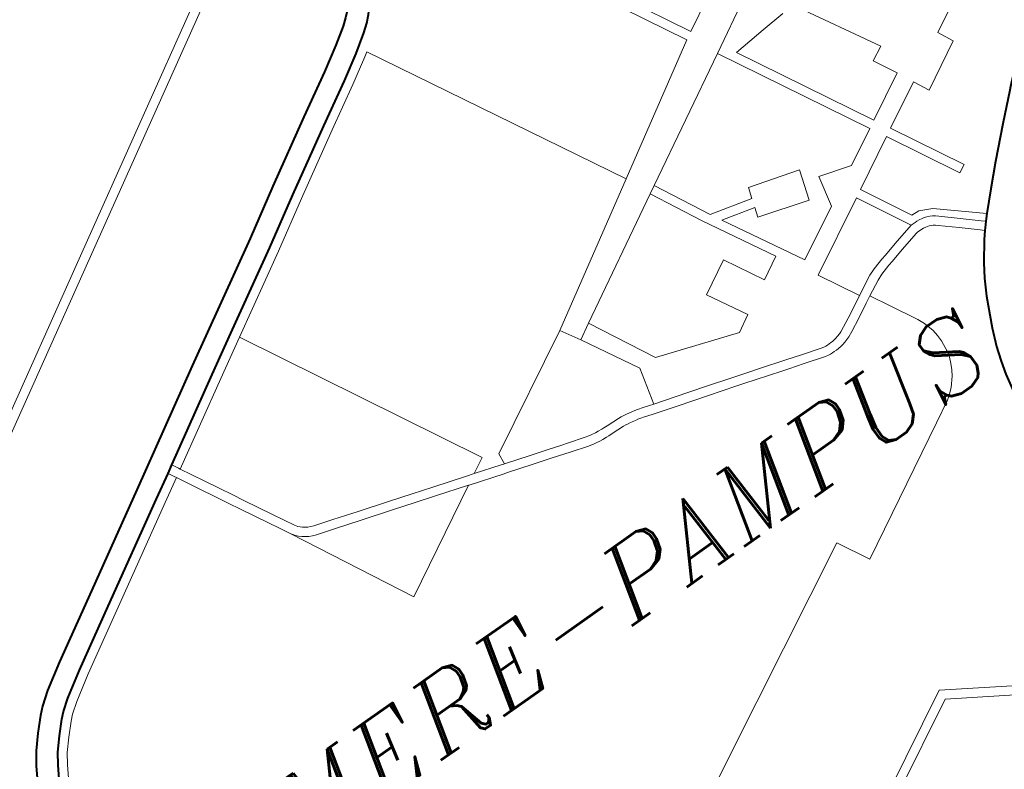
# Model space of a CAD drawing. Header units: metres. Extents: x 149090 to 149776, y 485756 to 486362.
# Tile 29 of 93: x 149556 to 149571, y 486284 to 486296. Entities that reach past the tile are written whole.
import ezdxf

# ---------------------------------------------------------------- set-up
doc = ezdxf.new("R2010")
doc.units = ezdxf.units.M
doc.header["$MEASUREMENT"] = 0
for name, color, linetype, lineweight in [('WVB-pen-brm-dik 018', 6, 'Continuous', 13), ('WVB-pen-dik 035', 1, 'Continuous', 40), ('WVB-raster-60%', 253, 'Continuous', 30), ('WVB-tekst-dik 035', 1, 'Continuous', 40)]:
    doc.layers.add(name, color=color, linetype=linetype, lineweight=lineweight)
doc.styles.add('1 200   cursief   0.18', font='ITALICS.shx', dxfattribs={"height": 0.36})

# ---------------------------------------------------------------- blocks, each defined once
blk = doc.blocks.new('INZET')
at = {"layer": 'WVB-pen-brm-dik 018'}
for p, q in [((-0.148044, -0.047902), (-0.139835, -0.043026)), ((-0.139835, -0.043026), (-0.148044, -0.047902)), ((-0.133921, -0.04301), (-0.128212, -0.053505)), ((-0.128212, -0.053505), (-0.133921, -0.04301)), ((-0.139682, -0.043284), (-0.147891, -0.04816)), ((-0.147891, -0.04816), (-0.139682, -0.043284)), ((-0.127951, -0.053358), (-0.133088, -0.043915)), ((-0.133088, -0.043915), (-0.127951, -0.053358)), ((-0.137526, -0.047149), (-0.136977, -0.046784)), ((-0.136977, -0.046784), (-0.136769, -0.046615)), ((-0.1361, -0.046946), (-0.136308, -0.047142)), ((-0.138323, -0.047639), (-0.137526, -0.047149)), ((-0.136562, -0.047348), (-0.137148, -0.047739)), ((-0.136308, -0.047142), (-0.136562, -0.047348)), ((-0.139697, -0.048443), (-0.138323, -0.047639)), ((-0.137148, -0.047739), (-0.137963, -0.048239)), ((-0.156749, -0.053073), (-0.148044, -0.047902)), ((-0.148044, -0.047902), (-0.156749, -0.053073)), ((-0.136986, -0.047992), (-0.137808, -0.048496)), ((-0.137808, -0.048496), (-0.136986, -0.047992)), ((-0.136838, -0.047893), (-0.136986, -0.047992)), ((-0.136986, -0.047992), (-0.136838, -0.047893)), ((-0.132382, -0.056035), (-0.136838, -0.047893)), ((-0.136838, -0.047893), (-0.132382, -0.056035)), ((-0.147891, -0.04816), (-0.156596, -0.053331)), ((-0.156596, -0.053331), (-0.147891, -0.04816)), ((-0.137963, -0.048239), (-0.139342, -0.049046)), ((-0.141792, -0.049687), (-0.139697, -0.048443)), ((-0.137808, -0.048496), (-0.139189, -0.049305)), ((-0.139189, -0.049305), (-0.137808, -0.048496)), ((-0.139342, -0.049046), (-0.141432, -0.050288)), ((-0.139189, -0.049305), (-0.141277, -0.050545)), ((-0.141277, -0.050545), (-0.139189, -0.049305)), ((-0.143364, -0.050639), (-0.141792, -0.049687)), ((-0.141432, -0.050288), (-0.14301, -0.051242)), ((-0.141277, -0.050545), (-0.142854, -0.051499)), ((-0.142854, -0.051499), (-0.141277, -0.050545)), ((-0.147237, -0.052914), (-0.143364, -0.050639)), ((-0.14301, -0.051242), (-0.145624, -0.052778)), ((-0.142854, -0.051499), (-0.145472, -0.053037)), ((-0.145472, -0.053037), (-0.142854, -0.051499)), ((-0.125809, -0.05218), (-0.127951, -0.053358)), ((-0.127951, -0.053358), (-0.125809, -0.05218)), ((-0.127662, -0.054429), (-0.123291, -0.051975)), ((-0.123291, -0.051975), (-0.127662, -0.054429)), ((-0.145624, -0.052778), (-0.146881, -0.053516)), ((-0.150995, -0.055148), (-0.147237, -0.052914)), ((-0.145472, -0.053037), (-0.146728, -0.053774)), ((-0.146728, -0.053774), (-0.145472, -0.053037)), ((-0.145472, -0.053037), (-0.141324, -0.060691)), ((-0.141324, -0.060691), (-0.145472, -0.053037)), ((-0.146881, -0.053516), (-0.149613, -0.055141)), ((-0.146728, -0.053774), (-0.149472, -0.055406)), ((-0.149472, -0.055406), (-0.146728, -0.053774)), ((-0.128212, -0.053505), (-0.132382, -0.056035)), ((-0.132382, -0.056035), (-0.128212, -0.053505)), ((-0.131765, -0.056733), (-0.127662, -0.054429)), ((-0.127662, -0.054429), (-0.131765, -0.056733)), ((-0.125051, -0.059222), (-0.127662, -0.054429)), ((-0.127662, -0.054429), (-0.125051, -0.059222)), ((-0.127142, -0.054757), (-0.126019, -0.05466)), ((-0.126019, -0.05466), (-0.127142, -0.054757)), ((-0.126019, -0.05466), (-0.125205, -0.054592)), ((-0.125205, -0.054592), (-0.126019, -0.05466)), ((-0.124764, -0.054592), (-0.123238, -0.057271)), ((-0.123238, -0.057271), (-0.124764, -0.054592)), ((-0.124787, -0.059079), (-0.127142, -0.054757)), ((-0.127142, -0.054757), (-0.124787, -0.059079)), ((-0.15426, -0.057078), (-0.150995, -0.055148)), ((-0.149871, -0.055295), (-0.150638, -0.05575)), ((-0.149613, -0.055141), (-0.149871, -0.055295)), ((-0.149765, -0.055496), (-0.149871, -0.055295)), ((-0.149871, -0.055295), (-0.149765, -0.055496)), ((-0.149501, -0.055355), (-0.149613, -0.055141)), ((-0.149613, -0.055141), (-0.149501, -0.055355)), ((-0.149472, -0.055406), (-0.149501, -0.055355)), ((-0.149501, -0.055355), (-0.149472, -0.055406)), ((-0.150485, -0.056009), (-0.14973, -0.05556)), ((-0.14973, -0.05556), (-0.150485, -0.056009)), ((-0.14973, -0.05556), (-0.149765, -0.055496)), ((-0.149765, -0.055496), (-0.14973, -0.05556)), ((-0.149544, -0.0559), (-0.14973, -0.05556)), ((-0.14973, -0.05556), (-0.149544, -0.0559)), ((-0.149281, -0.055757), (-0.149472, -0.055406)), ((-0.149472, -0.055406), (-0.149281, -0.055757)), ((-0.150638, -0.05575), (-0.153904, -0.05768)), ((-0.149316, -0.056325), (-0.149544, -0.0559)), ((-0.149544, -0.0559), (-0.149316, -0.056325)), ((-0.149052, -0.056183), (-0.149281, -0.055757)), ((-0.149281, -0.055757), (-0.149052, -0.056183)), ((-0.153751, -0.057938), (-0.150485, -0.056009)), ((-0.150485, -0.056009), (-0.153751, -0.057938)), ((-0.148808, -0.056631), (-0.149052, -0.056183)), ((-0.149052, -0.056183), (-0.148808, -0.056631)), ((-0.132382, -0.056035), (-0.136929, -0.058795)), ((-0.136929, -0.058795), (-0.132382, -0.056035)), ((-0.149071, -0.056775), (-0.149316, -0.056325)), ((-0.149316, -0.056325), (-0.149071, -0.056775)), ((-0.148833, -0.057206), (-0.149071, -0.056775)), ((-0.149071, -0.056775), (-0.148833, -0.057206)), ((-0.14857, -0.057062), (-0.148808, -0.056631)), ((-0.148808, -0.056631), (-0.14857, -0.057062)), ((-0.136042, -0.059135), (-0.132027, -0.05688)), ((-0.132027, -0.05688), (-0.136042, -0.059135)), ((-0.132027, -0.05688), (-0.131765, -0.056733)), ((-0.131765, -0.056733), (-0.132027, -0.05688)), ((-0.131177, -0.058522), (-0.132027, -0.05688)), ((-0.132027, -0.05688), (-0.131177, -0.058522)), ((-0.131765, -0.056733), (-0.130833, -0.058533)), ((-0.130833, -0.058533), (-0.131765, -0.056733)), ((-0.156211, -0.058233), (-0.15426, -0.057078)), ((-0.148642, -0.057555), (-0.148833, -0.057206)), ((-0.148833, -0.057206), (-0.148642, -0.057555)), ((-0.148379, -0.057411), (-0.14857, -0.057062)), ((-0.14857, -0.057062), (-0.148379, -0.057411)), ((-0.11966, -0.056968), (-0.12149, -0.057965)), ((-0.12149, -0.057965), (-0.11966, -0.056968)), ((-0.148396, -0.058006), (-0.148642, -0.057555)), ((-0.148642, -0.057555), (-0.148396, -0.058006)), ((-0.148133, -0.057861), (-0.148379, -0.057411)), ((-0.148379, -0.057411), (-0.148133, -0.057861)), ((-0.123238, -0.057271), (-0.123713, -0.057509)), ((-0.123713, -0.057509), (-0.123238, -0.057271)), ((-0.123713, -0.057509), (-0.123302, -0.058269)), ((-0.123302, -0.058269), (-0.123713, -0.057509)), ((-0.153904, -0.05768), (-0.155845, -0.05883)), ((-0.147885, -0.058308), (-0.148133, -0.057861)), ((-0.148133, -0.057861), (-0.147885, -0.058308)), ((-0.155688, -0.059086), (-0.153751, -0.057938)), ((-0.153751, -0.057938), (-0.155688, -0.059086)), ((-0.148148, -0.058452), (-0.148396, -0.058006)), ((-0.148396, -0.058006), (-0.148148, -0.058452)), ((-0.12149, -0.057965), (-0.121234, -0.058464)), ((-0.121234, -0.058464), (-0.12149, -0.057965)), ((-0.157062, -0.058773), (-0.156211, -0.058233)), ((-0.147961, -0.058794), (-0.148148, -0.058452)), ((-0.148148, -0.058452), (-0.147961, -0.058794)), ((-0.147698, -0.058651), (-0.147885, -0.058308)), ((-0.147885, -0.058308), (-0.147698, -0.058651)), ((-0.12989, -0.06084), (-0.131177, -0.058522)), ((-0.131177, -0.058522), (-0.12989, -0.06084)), ((-0.123302, -0.058269), (-0.124787, -0.059079)), ((-0.124787, -0.059079), (-0.123302, -0.058269)), ((-0.121234, -0.058464), (-0.122783, -0.059317)), ((-0.122783, -0.059317), (-0.121234, -0.058464)), ((-0.157478, -0.059085), (-0.157062, -0.058773)), ((-0.155845, -0.05883), (-0.156664, -0.059349)), ((-0.147766, -0.059155), (-0.147961, -0.058794)), ((-0.147961, -0.058794), (-0.147766, -0.059155)), ((-0.147508, -0.059002), (-0.147698, -0.058651)), ((-0.147698, -0.058651), (-0.147508, -0.059002)), ((-0.14082, -0.060907), (-0.136929, -0.058795)), ((-0.136929, -0.058795), (-0.14082, -0.060907)), ((-0.136929, -0.058795), (-0.136559, -0.059425)), ((-0.136559, -0.059425), (-0.136929, -0.058795)), ((-0.130833, -0.058533), (-0.129445, -0.05888)), ((-0.129445, -0.05888), (-0.130833, -0.058533)), ((-0.129445, -0.05888), (-0.129333, -0.058529)), ((-0.129333, -0.058529), (-0.129445, -0.05888)), ((-0.129333, -0.058529), (-0.127663, -0.05901)), ((-0.127663, -0.05901), (-0.129333, -0.058529)), ((-0.123043, -0.058811), (-0.1245, -0.059606)), ((-0.1245, -0.059606), (-0.123043, -0.058811)), ((-0.122783, -0.059317), (-0.123043, -0.058811)), ((-0.123043, -0.058811), (-0.122783, -0.059317)), ((-0.157706, -0.059297), (-0.157478, -0.059085)), ((-0.156493, -0.059596), (-0.155688, -0.059086)), ((-0.155688, -0.059086), (-0.156493, -0.059596)), ((-0.145704, -0.063089), (-0.147766, -0.059155)), ((-0.147766, -0.059155), (-0.147727, -0.059215)), ((-0.147766, -0.059155), (-0.145704, -0.063089)), ((-0.147727, -0.059215), (-0.147766, -0.059155)), ((-0.147479, -0.059047), (-0.147508, -0.059002)), ((-0.147508, -0.059002), (-0.147479, -0.059047)), ((-0.147443, -0.059097), (-0.147479, -0.059047)), ((-0.147479, -0.059047), (-0.147443, -0.059097)), ((-0.147395, -0.059148), (-0.147443, -0.059097)), ((-0.147443, -0.059097), (-0.147395, -0.059148)), ((-0.147338, -0.059202), (-0.147395, -0.059148)), ((-0.147395, -0.059148), (-0.147338, -0.059202)), ((-0.136559, -0.059425), (-0.136042, -0.059135)), ((-0.136042, -0.059135), (-0.136559, -0.059425)), ((-0.136042, -0.059135), (-0.134924, -0.06128)), ((-0.134924, -0.06128), (-0.136042, -0.059135)), ((-0.129536, -0.059167), (-0.130636, -0.058892)), ((-0.130636, -0.058892), (-0.129193, -0.061479)), ((-0.129193, -0.061479), (-0.130636, -0.058892)), ((-0.130636, -0.058892), (-0.129536, -0.059167)), ((-0.127663, -0.05901), (-0.127974, -0.059982)), ((-0.127974, -0.059982), (-0.127663, -0.05901)), ((-0.158101, -0.059717), (-0.157706, -0.059297)), ((-0.156664, -0.059349), (-0.157029, -0.059623)), ((-0.147727, -0.059215), (-0.147676, -0.059287)), ((-0.147676, -0.059287), (-0.147727, -0.059215)), ((-0.147676, -0.059287), (-0.147608, -0.05936)), ((-0.147608, -0.05936), (-0.147676, -0.059287)), ((-0.147608, -0.05936), (-0.14753, -0.059434)), ((-0.14753, -0.059434), (-0.147608, -0.05936)), ((-0.14753, -0.059434), (-0.147437, -0.059501)), ((-0.147437, -0.059501), (-0.14753, -0.059434)), ((-0.147269, -0.059252), (-0.147338, -0.059202)), ((-0.147338, -0.059202), (-0.147269, -0.059252)), ((-0.147198, -0.059297), (-0.147269, -0.059252)), ((-0.147269, -0.059252), (-0.147198, -0.059297)), ((-0.147109, -0.059339), (-0.147198, -0.059297)), ((-0.147198, -0.059297), (-0.147109, -0.059339)), ((-0.147017, -0.059369), (-0.147109, -0.059339)), ((-0.147109, -0.059339), (-0.147017, -0.059369)), ((-0.1464, -0.059557), (-0.147017, -0.059369)), ((-0.147017, -0.059369), (-0.1464, -0.059557)), ((-0.135537, -0.061268), (-0.136559, -0.059425)), ((-0.136559, -0.059425), (-0.135537, -0.061268)), ((-0.129638, -0.059482), (-0.129536, -0.059167)), ((-0.129536, -0.059167), (-0.129638, -0.059482)), ((-0.126221, -0.05986), (-0.125051, -0.059222)), ((-0.125051, -0.059222), (-0.126221, -0.05986)), ((-0.15848, -0.060147), (-0.158101, -0.059717)), ((-0.157029, -0.059623), (-0.157213, -0.059794)), ((-0.156836, -0.059853), (-0.156493, -0.059596)), ((-0.156493, -0.059596), (-0.156836, -0.059853)), ((-0.147437, -0.059501), (-0.147342, -0.059561)), ((-0.147342, -0.059561), (-0.147437, -0.059501)), ((-0.147342, -0.059561), (-0.147238, -0.05961)), ((-0.147238, -0.05961), (-0.147342, -0.059561)), ((-0.147238, -0.05961), (-0.147109, -0.059655)), ((-0.147109, -0.059655), (-0.147238, -0.05961)), ((-0.147109, -0.059655), (-0.146489, -0.059844)), ((-0.146489, -0.059844), (-0.147109, -0.059655)), ((-0.145581, -0.059814), (-0.1464, -0.059557)), ((-0.1464, -0.059557), (-0.145581, -0.059814)), ((-0.127974, -0.059982), (-0.129638, -0.059482)), ((-0.129638, -0.059482), (-0.127974, -0.059982)), ((-0.127498, -0.060556), (-0.127273, -0.059544)), ((-0.127273, -0.059544), (-0.127498, -0.060556)), ((-0.127273, -0.059544), (-0.126221, -0.05986)), ((-0.126221, -0.05986), (-0.127273, -0.059544)), ((-0.124764, -0.059749), (-0.126425, -0.060655)), ((-0.126425, -0.060655), (-0.124764, -0.059749)), ((-0.123506, -0.062058), (-0.124764, -0.059749)), ((-0.124764, -0.059749), (-0.123506, -0.062058)), ((-0.1245, -0.059606), (-0.123242, -0.061914)), ((-0.123242, -0.061914), (-0.1245, -0.059606)), ((-0.157213, -0.059794), (-0.157583, -0.060188)), ((-0.157361, -0.06039), (-0.157008, -0.060014)), ((-0.157008, -0.060014), (-0.157361, -0.06039)), ((-0.157008, -0.060014), (-0.156836, -0.059853)), ((-0.156836, -0.059853), (-0.157008, -0.060014)), ((-0.146489, -0.059844), (-0.145669, -0.0601)), ((-0.145669, -0.0601), (-0.146489, -0.059844)), ((-0.145669, -0.0601), (-0.144656, -0.060408)), ((-0.144656, -0.060408), (-0.145669, -0.0601)), ((-0.144568, -0.060122), (-0.145581, -0.059814)), ((-0.145581, -0.059814), (-0.144568, -0.060122)), ((-0.132421, -0.060572), (-0.131323, -0.059969)), ((-0.131323, -0.059969), (-0.132421, -0.060572)), ((-0.131323, -0.059969), (-0.130619, -0.06125)), ((-0.130619, -0.06125), (-0.131323, -0.059969)), ((-0.158758, -0.060551), (-0.15848, -0.060147)), ((-0.157583, -0.060188), (-0.157927, -0.060578)), ((-0.15769, -0.060763), (-0.157361, -0.06039)), ((-0.157361, -0.06039), (-0.15769, -0.060763)), ((-0.144656, -0.060408), (-0.143928, -0.060638)), ((-0.143928, -0.060638), (-0.144656, -0.060408)), ((-0.143839, -0.060351), (-0.144568, -0.060122)), ((-0.144568, -0.060122), (-0.143839, -0.060351)), ((-0.143172, -0.060555), (-0.143839, -0.060351)), ((-0.143839, -0.060351), (-0.143172, -0.060555)), ((-0.159084, -0.061099), (-0.158758, -0.060551)), ((-0.157927, -0.060578), (-0.158168, -0.060929)), ((-0.143928, -0.060638), (-0.14326, -0.060841)), ((-0.14326, -0.060841), (-0.143928, -0.060638)), ((-0.142086, -0.060892), (-0.143172, -0.060555)), ((-0.143172, -0.060555), (-0.142086, -0.060892)), ((-0.141324, -0.060691), (-0.141834, -0.06097)), ((-0.141834, -0.06097), (-0.141324, -0.060691)), ((-0.131702, -0.061858), (-0.132421, -0.060572)), ((-0.132421, -0.060572), (-0.131702, -0.061858)), ((-0.129193, -0.061479), (-0.127498, -0.060556)), ((-0.127498, -0.060556), (-0.129193, -0.061479)), ((-0.126425, -0.060655), (-0.125552, -0.062281)), ((-0.125552, -0.062281), (-0.126425, -0.060655)), ((-0.158168, -0.060929), (-0.15847, -0.061435)), ((-0.157916, -0.061091), (-0.15769, -0.060763)), ((-0.15769, -0.060763), (-0.157916, -0.061091)), ((-0.14326, -0.060841), (-0.1422, -0.061171)), ((-0.1422, -0.061171), (-0.14326, -0.060841)), ((-0.141834, -0.06097), (-0.142086, -0.060892)), ((-0.142086, -0.060892), (-0.141834, -0.06097)), ((-0.141834, -0.06097), (-0.140965, -0.061239)), ((-0.140965, -0.061239), (-0.141834, -0.06097)), ((-0.140855, -0.061273), (-0.14082, -0.060907)), ((-0.14082, -0.060907), (-0.140855, -0.061273)), ((-0.130619, -0.06125), (-0.12989, -0.06084)), ((-0.12989, -0.06084), (-0.130619, -0.06125)), ((-0.126689, -0.060798), (-0.12912, -0.062123)), ((-0.12912, -0.062123), (-0.126689, -0.060798)), ((-0.125757, -0.062532), (-0.126689, -0.060798)), ((-0.126689, -0.060798), (-0.125757, -0.062532)), ((-0.12147, -0.061571), (-0.120664, -0.060811)), ((-0.158206, -0.061579), (-0.157916, -0.061091)), ((-0.157916, -0.061091), (-0.158206, -0.061579)), ((-0.1422, -0.061171), (-0.145704, -0.063089)), ((-0.145704, -0.063089), (-0.1422, -0.061171)), ((-0.142175, -0.061179), (-0.1422, -0.061171)), ((-0.1422, -0.061171), (-0.142175, -0.061179)), ((-0.141054, -0.061525), (-0.142175, -0.061179)), ((-0.142175, -0.061179), (-0.141054, -0.061525)), ((-0.140965, -0.061239), (-0.14088, -0.061266)), ((-0.14088, -0.061266), (-0.140965, -0.061239)), ((-0.14088, -0.061266), (-0.140855, -0.061273)), ((-0.140855, -0.061273), (-0.14088, -0.061266)), ((-0.140024, -0.061529), (-0.140855, -0.061273)), ((-0.140855, -0.061273), (-0.140024, -0.061529)), ((-0.135831, -0.062469), (-0.135537, -0.061268)), ((-0.135537, -0.061268), (-0.135831, -0.062469)), ((-0.134924, -0.06128), (-0.132256, -0.06217)), ((-0.132256, -0.06217), (-0.134924, -0.06128)), ((-0.140969, -0.061552), (-0.141054, -0.061525)), ((-0.141054, -0.061525), (-0.140969, -0.061552)), ((-0.140113, -0.061816), (-0.140969, -0.061552)), ((-0.140969, -0.061552), (-0.140113, -0.061816)), ((-0.139409, -0.061718), (-0.140024, -0.061529)), ((-0.140024, -0.061529), (-0.139409, -0.061718)), ((-0.122364, -0.062421), (-0.12147, -0.061571)), ((-0.139498, -0.062004), (-0.140113, -0.061816)), ((-0.140113, -0.061816), (-0.139498, -0.062004)), ((-0.139125, -0.062122), (-0.139498, -0.062004)), ((-0.139498, -0.062004), (-0.139125, -0.062122)), ((-0.139037, -0.061835), (-0.139409, -0.061718)), ((-0.139409, -0.061718), (-0.139037, -0.061835)), ((-0.138795, -0.061908), (-0.139037, -0.061835)), ((-0.139037, -0.061835), (-0.138795, -0.061908)), ((-0.138282, -0.062061), (-0.138795, -0.061908)), ((-0.138795, -0.061908), (-0.138282, -0.062061)), ((-0.132256, -0.06217), (-0.131702, -0.061858)), ((-0.131702, -0.061858), (-0.132256, -0.06217)), ((-0.123242, -0.061914), (-0.123506, -0.062058)), ((-0.123506, -0.062058), (-0.123242, -0.061914)), ((-0.138881, -0.062195), (-0.139125, -0.062122)), ((-0.139125, -0.062122), (-0.138881, -0.062195)), ((-0.13836, -0.062351), (-0.138881, -0.062195)), ((-0.138881, -0.062195), (-0.13836, -0.062351)), ((-0.13809, -0.062108), (-0.138282, -0.062061)), ((-0.138282, -0.062061), (-0.13809, -0.062108)), ((-0.138004, -0.062126), (-0.13809, -0.062108)), ((-0.13809, -0.062108), (-0.138004, -0.062126)), ((-0.137896, -0.062144), (-0.138004, -0.062126)), ((-0.138004, -0.062126), (-0.137896, -0.062144)), ((-0.137795, -0.062155), (-0.137896, -0.062144)), ((-0.137896, -0.062144), (-0.137795, -0.062155)), ((-0.137665, -0.062164), (-0.137795, -0.062155)), ((-0.137795, -0.062155), (-0.137665, -0.062164)), ((-0.137587, -0.06217), (-0.137665, -0.062164)), ((-0.137665, -0.062164), (-0.137587, -0.06217)), ((-0.137455, -0.062174), (-0.137587, -0.06217)), ((-0.137587, -0.06217), (-0.137455, -0.062174)), ((-0.137022, -0.062193), (-0.137455, -0.062174)), ((-0.137455, -0.062174), (-0.137022, -0.062193)), ((-0.136923, -0.062199), (-0.137022, -0.062193)), ((-0.137022, -0.062193), (-0.136923, -0.062199)), ((-0.136823, -0.062214), (-0.136923, -0.062199)), ((-0.136923, -0.062199), (-0.136823, -0.062214)), ((-0.136736, -0.062228), (-0.136823, -0.062214)), ((-0.136823, -0.062214), (-0.136736, -0.062228)), ((-0.136552, -0.062261), (-0.136736, -0.062228)), ((-0.136736, -0.062228), (-0.136552, -0.062261)), ((-0.136453, -0.062286), (-0.136552, -0.062261)), ((-0.136552, -0.062261), (-0.136453, -0.062286)), ((-0.136358, -0.062311), (-0.136453, -0.062286)), ((-0.136453, -0.062286), (-0.136358, -0.062311)), ((-0.136298, -0.062326), (-0.136358, -0.062311)), ((-0.136358, -0.062311), (-0.136298, -0.062326)), ((-0.12912, -0.062123), (-0.128414, -0.063427)), ((-0.128414, -0.063427), (-0.12912, -0.062123)), ((-0.125552, -0.062281), (-0.12529, -0.062298)), ((-0.12529, -0.062298), (-0.125552, -0.062281)), ((-0.12529, -0.062298), (-0.124879, -0.062492)), ((-0.124879, -0.062492), (-0.12529, -0.062298)), ((-0.138156, -0.0624), (-0.13836, -0.062351)), ((-0.13836, -0.062351), (-0.138156, -0.0624)), ((-0.138059, -0.062421), (-0.138156, -0.0624)), ((-0.138156, -0.0624), (-0.138059, -0.062421)), ((-0.137937, -0.062441), (-0.138059, -0.062421)), ((-0.138059, -0.062421), (-0.137937, -0.062441)), ((-0.137822, -0.062454), (-0.137937, -0.062441)), ((-0.137937, -0.062441), (-0.137822, -0.062454)), ((-0.137686, -0.062464), (-0.137822, -0.062454)), ((-0.137822, -0.062454), (-0.137686, -0.062464)), ((-0.137602, -0.06247), (-0.137686, -0.062464)), ((-0.137686, -0.062464), (-0.137602, -0.06247)), ((-0.137466, -0.062473), (-0.137602, -0.06247)), ((-0.137602, -0.06247), (-0.137466, -0.062473)), ((-0.137038, -0.062492), (-0.137466, -0.062473)), ((-0.137466, -0.062473), (-0.137038, -0.062492)), ((-0.136954, -0.062498), (-0.137038, -0.062492)), ((-0.137038, -0.062492), (-0.136954, -0.062498)), ((-0.136868, -0.06251), (-0.136954, -0.062498)), ((-0.136954, -0.062498), (-0.136868, -0.06251)), ((-0.136788, -0.062523), (-0.136868, -0.06251)), ((-0.136868, -0.06251), (-0.136788, -0.062523)), ((-0.136616, -0.062555), (-0.136788, -0.062523)), ((-0.136788, -0.062523), (-0.136616, -0.062555)), ((-0.136528, -0.062577), (-0.136616, -0.062555)), ((-0.136616, -0.062555), (-0.136528, -0.062577)), ((-0.136433, -0.062602), (-0.136528, -0.062577)), ((-0.136528, -0.062577), (-0.136433, -0.062602)), ((-0.136316, -0.062631), (-0.136433, -0.062602)), ((-0.136433, -0.062602), (-0.136316, -0.062631)), ((-0.136064, -0.062713), (-0.136316, -0.062631)), ((-0.136316, -0.062631), (-0.136064, -0.062713)), ((-0.136232, -0.062343), (-0.136298, -0.062326)), ((-0.136298, -0.062326), (-0.136232, -0.062343)), ((-0.135975, -0.062427), (-0.136232, -0.062343)), ((-0.136232, -0.062343), (-0.135975, -0.062427)), ((-0.135831, -0.062469), (-0.135975, -0.062427)), ((-0.135975, -0.062427), (-0.135831, -0.062469)), ((-0.135137, -0.062674), (-0.135831, -0.062469)), ((-0.135831, -0.062469), (-0.135137, -0.062674)), ((-0.125757, -0.062532), (-0.126519, -0.062718)), ((-0.126519, -0.062718), (-0.125757, -0.062532)), ((-0.125602, -0.062533), (-0.125757, -0.062532)), ((-0.125757, -0.062532), (-0.125602, -0.062533)), ((-0.125534, -0.062533), (-0.125602, -0.062533)), ((-0.125602, -0.062533), (-0.125534, -0.062533)), ((-0.125449, -0.06254), (-0.125534, -0.062533)), ((-0.125534, -0.062533), (-0.125449, -0.06254)), ((-0.125347, -0.062559), (-0.125449, -0.06254)), ((-0.125449, -0.06254), (-0.125347, -0.062559)), ((-0.125271, -0.062576), (-0.125347, -0.062559)), ((-0.125347, -0.062559), (-0.125271, -0.062576)), ((-0.125188, -0.062602), (-0.125271, -0.062576)), ((-0.125271, -0.062576), (-0.125188, -0.062602)), ((-0.125101, -0.062644), (-0.125188, -0.062602)), ((-0.125188, -0.062602), (-0.125101, -0.062644)), ((-0.124879, -0.062492), (-0.123548, -0.063626)), ((-0.123548, -0.063626), (-0.124879, -0.062492)), ((-0.122994, -0.063049), (-0.122364, -0.062421)), ((-0.135222, -0.062962), (-0.136064, -0.062713)), ((-0.136064, -0.062713), (-0.135222, -0.062962)), ((-0.134146, -0.062966), (-0.135137, -0.062674)), ((-0.135137, -0.062674), (-0.134146, -0.062966)), ((-0.127284, -0.062918), (-0.127535, -0.062997)), ((-0.127535, -0.062997), (-0.127284, -0.062918)), ((-0.127158, -0.062884), (-0.127284, -0.062918)), ((-0.127284, -0.062918), (-0.127158, -0.062884)), ((-0.126991, -0.062843), (-0.127158, -0.062884)), ((-0.127158, -0.062884), (-0.126991, -0.062843)), ((-0.126519, -0.062718), (-0.126991, -0.062843)), ((-0.126991, -0.062843), (-0.126519, -0.062718)), ((-0.125768, -0.062843), (-0.126445, -0.063009)), ((-0.126445, -0.063009), (-0.125768, -0.062843)), ((-0.125717, -0.062836), (-0.125768, -0.062843)), ((-0.125768, -0.062843), (-0.125717, -0.062836)), ((-0.125665, -0.062833), (-0.125717, -0.062836)), ((-0.125717, -0.062836), (-0.125665, -0.062833)), ((-0.125602, -0.062833), (-0.125665, -0.062833)), ((-0.125665, -0.062833), (-0.125602, -0.062833)), ((-0.125546, -0.062833), (-0.125602, -0.062833)), ((-0.125602, -0.062833), (-0.125546, -0.062833)), ((-0.125489, -0.062837), (-0.125546, -0.062833)), ((-0.125546, -0.062833), (-0.125489, -0.062837)), ((-0.125408, -0.062853), (-0.125489, -0.062837)), ((-0.125489, -0.062837), (-0.125408, -0.062853)), ((-0.125349, -0.062866), (-0.125408, -0.062853)), ((-0.125408, -0.062853), (-0.125349, -0.062866)), ((-0.125297, -0.062882), (-0.125349, -0.062866)), ((-0.125349, -0.062866), (-0.125297, -0.062882)), ((-0.125237, -0.062911), (-0.125297, -0.062882)), ((-0.125297, -0.062882), (-0.125237, -0.062911)), ((-0.125178, -0.062944), (-0.125237, -0.062911)), ((-0.125237, -0.062911), (-0.125178, -0.062944)), ((-0.125122, -0.062982), (-0.125178, -0.062944)), ((-0.125178, -0.062944), (-0.125122, -0.062982)), ((-0.125021, -0.062688), (-0.125101, -0.062644)), ((-0.125101, -0.062644), (-0.125021, -0.062688)), ((-0.124946, -0.062738), (-0.125021, -0.062688)), ((-0.125021, -0.062688), (-0.124946, -0.062738)), ((-0.124861, -0.062804), (-0.124946, -0.062738)), ((-0.124946, -0.062738), (-0.124861, -0.062804)), ((-0.124341, -0.063264), (-0.124861, -0.062804)), ((-0.124861, -0.062804), (-0.124341, -0.063264)), ((-0.13423, -0.063254), (-0.135222, -0.062962)), ((-0.135222, -0.062962), (-0.13423, -0.063254)), ((-0.133346, -0.063521), (-0.13423, -0.063254)), ((-0.13423, -0.063254), (-0.133346, -0.063521)), ((-0.13326, -0.063233), (-0.134146, -0.062966)), ((-0.134146, -0.062966), (-0.13326, -0.063233)), ((-0.133001, -0.06331), (-0.13326, -0.063233)), ((-0.13326, -0.063233), (-0.133001, -0.06331)), ((-0.127768, -0.063087), (-0.128414, -0.063427)), ((-0.128414, -0.063427), (-0.127768, -0.063087)), ((-0.127535, -0.062997), (-0.127768, -0.063087)), ((-0.127768, -0.063087), (-0.127535, -0.062997)), ((-0.1272, -0.063206), (-0.127436, -0.06328)), ((-0.127436, -0.06328), (-0.1272, -0.063206)), ((-0.127084, -0.063174), (-0.1272, -0.063206)), ((-0.1272, -0.063206), (-0.127084, -0.063174)), ((-0.126917, -0.063134), (-0.127084, -0.063174)), ((-0.127084, -0.063174), (-0.126917, -0.063134)), ((-0.126445, -0.063009), (-0.126917, -0.063134)), ((-0.126917, -0.063134), (-0.126445, -0.063009)), ((-0.125052, -0.063036), (-0.125122, -0.062982)), ((-0.125122, -0.062982), (-0.125052, -0.063036)), ((-0.124539, -0.063489), (-0.125052, -0.063036)), ((-0.125052, -0.063036), (-0.124539, -0.063489)), ((-0.123832, -0.063713), (-0.124341, -0.063264)), ((-0.124341, -0.063264), (-0.123832, -0.063713)), ((-0.123548, -0.063626), (-0.122994, -0.063049)), ((-0.133087, -0.063598), (-0.133346, -0.063521)), ((-0.133346, -0.063521), (-0.133087, -0.063598)), ((-0.132201, -0.063553), (-0.133001, -0.06331)), ((-0.133001, -0.06331), (-0.132201, -0.063553)), ((-0.131739, -0.063695), (-0.132201, -0.063553)), ((-0.132201, -0.063553), (-0.131739, -0.063695)), ((-0.128414, -0.063427), (-0.128998, -0.063738)), ((-0.128998, -0.063738), (-0.128414, -0.063427)), ((-0.127643, -0.063361), (-0.12815, -0.063628)), ((-0.12815, -0.063628), (-0.127643, -0.063361)), ((-0.127436, -0.06328), (-0.127643, -0.063361)), ((-0.127643, -0.063361), (-0.127436, -0.06328)), ((-0.124032, -0.063937), (-0.124539, -0.063489)), ((-0.124539, -0.063489), (-0.124032, -0.063937)), ((-0.132288, -0.06384), (-0.133087, -0.063598)), ((-0.133087, -0.063598), (-0.132288, -0.06384)), ((-0.131825, -0.063982), (-0.132288, -0.06384)), ((-0.132288, -0.06384), (-0.131825, -0.063982)), ((-0.131544, -0.063753), (-0.131739, -0.063695)), ((-0.131739, -0.063695), (-0.131544, -0.063753)), ((-0.131041, -0.063903), (-0.131544, -0.063753)), ((-0.131544, -0.063753), (-0.131041, -0.063903)), ((-0.130363, -0.064105), (-0.131041, -0.063903)), ((-0.131041, -0.063903), (-0.130363, -0.064105)), ((-0.128998, -0.063738), (-0.129417, -0.063956)), ((-0.129417, -0.063956), (-0.128998, -0.063738)), ((-0.128383, -0.063751), (-0.128858, -0.064004)), ((-0.128858, -0.064004), (-0.128383, -0.063751)), ((-0.12815, -0.063628), (-0.128383, -0.063751)), ((-0.128383, -0.063751), (-0.12815, -0.063628)), ((-0.12815, -0.063628), (-0.127807, -0.064261)), ((-0.127807, -0.064261), (-0.12815, -0.063628)), ((-0.123865, -0.063975), (-0.123725, -0.06381)), ((-0.123725, -0.06381), (-0.123832, -0.063713)), ((-0.123832, -0.063713), (-0.123725, -0.06381)), ((-0.123725, -0.06381), (-0.123721, -0.063806)), ((-0.123721, -0.063806), (-0.123548, -0.063626)), ((-0.13163, -0.06404), (-0.131825, -0.063982)), ((-0.131825, -0.063982), (-0.13163, -0.06404)), ((-0.131127, -0.06419), (-0.13163, -0.06404)), ((-0.13163, -0.06404), (-0.131127, -0.06419)), ((-0.13044, -0.064396), (-0.131127, -0.06419)), ((-0.131127, -0.06419), (-0.13044, -0.064396)), ((-0.130286, -0.064123), (-0.130363, -0.064105)), ((-0.130363, -0.064105), (-0.130286, -0.064123)), ((-0.130239, -0.064128), (-0.130286, -0.064123)), ((-0.130286, -0.064123), (-0.130239, -0.064128)), ((-0.130177, -0.064131), (-0.130239, -0.064128)), ((-0.130239, -0.064128), (-0.130177, -0.064131)), ((-0.130114, -0.064131), (-0.130177, -0.064131)), ((-0.130177, -0.064131), (-0.130114, -0.064131)), ((-0.130042, -0.064133), (-0.130114, -0.064131)), ((-0.130114, -0.064131), (-0.130042, -0.064133)), ((-0.129976, -0.06413), (-0.130042, -0.064133)), ((-0.130042, -0.064133), (-0.129976, -0.06413)), ((-0.129889, -0.064121), (-0.129976, -0.06413)), ((-0.129976, -0.06413), (-0.129889, -0.064121)), ((-0.129829, -0.064108), (-0.129889, -0.064121)), ((-0.129889, -0.064121), (-0.129829, -0.064108)), ((-0.129746, -0.064087), (-0.129829, -0.064108)), ((-0.129829, -0.064108), (-0.129746, -0.064087)), ((-0.129658, -0.064062), (-0.129746, -0.064087)), ((-0.129746, -0.064087), (-0.129658, -0.064062)), ((-0.129582, -0.064033), (-0.129658, -0.064062)), ((-0.129658, -0.064062), (-0.129582, -0.064033)), ((-0.129417, -0.063956), (-0.129582, -0.064033)), ((-0.129582, -0.064033), (-0.129417, -0.063956)), ((-0.128858, -0.064004), (-0.129285, -0.064225)), ((-0.129285, -0.064225), (-0.128858, -0.064004)), ((-0.124104, -0.064267), (-0.123918, -0.06404)), ((-0.123918, -0.06404), (-0.124032, -0.063937)), ((-0.124032, -0.063937), (-0.123918, -0.06404)), ((-0.123918, -0.06404), (-0.123865, -0.063975)), ((-0.130335, -0.06442), (-0.13044, -0.064396)), ((-0.13044, -0.064396), (-0.130335, -0.06442)), ((-0.130262, -0.064427), (-0.130335, -0.06442)), ((-0.130335, -0.06442), (-0.130262, -0.064427)), ((-0.130185, -0.064431), (-0.130262, -0.064427)), ((-0.130262, -0.064427), (-0.130185, -0.064431)), ((-0.130118, -0.064431), (-0.130185, -0.064431)), ((-0.130185, -0.064431), (-0.130118, -0.064431)), ((-0.130038, -0.064433), (-0.130118, -0.064431)), ((-0.130118, -0.064431), (-0.130038, -0.064433)), ((-0.129953, -0.064429), (-0.130038, -0.064433)), ((-0.130038, -0.064433), (-0.129953, -0.064429)), ((-0.129843, -0.064418), (-0.129953, -0.064429)), ((-0.129953, -0.064429), (-0.129843, -0.064418)), ((-0.129759, -0.0644), (-0.129843, -0.064418)), ((-0.129843, -0.064418), (-0.129759, -0.0644)), ((-0.129667, -0.064376), (-0.129759, -0.0644)), ((-0.129759, -0.0644), (-0.129667, -0.064376)), ((-0.129565, -0.064347), (-0.129667, -0.064376)), ((-0.129667, -0.064376), (-0.129565, -0.064347)), ((-0.129466, -0.06431), (-0.129565, -0.064347)), ((-0.129565, -0.064347), (-0.129466, -0.06431)), ((-0.129285, -0.064225), (-0.129466, -0.06431)), ((-0.129466, -0.06431), (-0.129285, -0.064225)), ((-0.127807, -0.064261), (-0.127328, -0.06514)), ((-0.127328, -0.06514), (-0.127807, -0.064261)), ((-0.124545, -0.064867), (-0.124104, -0.064267)), ((-0.127328, -0.06514), (-0.127229, -0.065363)), ((-0.127229, -0.065363), (-0.127328, -0.06514)), ((-0.124812, -0.065279), (-0.124545, -0.064867)), ((-0.127229, -0.065363), (-0.127135, -0.06571)), ((-0.127135, -0.06571), (-0.127229, -0.065363)), ((-0.125097, -0.065791), (-0.124812, -0.065279)), ((-0.127135, -0.06571), (-0.127108, -0.065924)), ((-0.127108, -0.065924), (-0.127135, -0.06571)), ((-0.125533, -0.066725), (-0.125097, -0.065791)), ((-0.127108, -0.065924), (-0.127103, -0.066139)), ((-0.127103, -0.066139), (-0.127108, -0.065924)), ((-0.127103, -0.066139), (-0.127146, -0.06651)), ((-0.127146, -0.06651), (-0.127103, -0.066139)), ((-0.1272, -0.06671), (-0.127275, -0.066904)), ((-0.127275, -0.066904), (-0.1272, -0.06671)), ((-0.127146, -0.06651), (-0.1272, -0.06671)), ((-0.1272, -0.06671), (-0.127146, -0.06651)), ((-0.125766, -0.067304), (-0.125533, -0.066725)), ((-0.127275, -0.066904), (-0.127369, -0.067089)), ((-0.127369, -0.067089), (-0.127275, -0.066904)), ((-0.127482, -0.067263), (-0.127714, -0.067537)), ((-0.127714, -0.067537), (-0.127482, -0.067263)), ((-0.127369, -0.067089), (-0.127482, -0.067263)), ((-0.127482, -0.067263), (-0.127369, -0.067089)), ((-0.125905, -0.067745), (-0.125766, -0.067304)), ((-0.127873, -0.067679), (-0.128046, -0.067803)), ((-0.128046, -0.067803), (-0.127873, -0.067679)), ((-0.127714, -0.067537), (-0.127873, -0.067679)), ((-0.127873, -0.067679), (-0.127714, -0.067537)), ((-0.128046, -0.067803), (-0.128761, -0.068197)), ((-0.128761, -0.068197), (-0.128046, -0.067803)), ((-0.126032, -0.068204), (-0.125956, -0.067922)), ((-0.125956, -0.067922), (-0.125905, -0.067745)), ((-0.128761, -0.068197), (-0.133033, -0.070544)), ((-0.133033, -0.070544), (-0.128761, -0.068197)), ((-0.133598, -0.069505), (-0.140326, -0.073095)), ((-0.140326, -0.073095), (-0.133598, -0.069505)), ((-0.133033, -0.070544), (-0.133598, -0.069505)), ((-0.133598, -0.069505), (-0.133033, -0.070544)), ((-0.140326, -0.073095), (-0.152267, -0.079589)), ((-0.152267, -0.079589), (-0.140326, -0.073095))]:
    blk.add_line(p, q, dxfattribs=at)
at = {"layer": 'WVB-pen-brm-dik 018', "ltscale": 0.5}
for p, q in [((-0.137904, -0.077584), (-0.133639, -0.075268)), ((-0.133639, -0.075268), (-0.131327, -0.076701)), ((-0.137497, -0.077705), (-0.133649, -0.075614)), ((-0.133649, -0.075614), (-0.131425, -0.076993))]:
    blk.add_line(p, q, dxfattribs=at)
at = {"layer": 'WVB-pen-dik 035', "flags": 128}
for points in [[(-0.135179, -0.044061), (-0.13578, -0.04533), (-0.13598, -0.045674), (-0.136205, -0.045994), (-0.136433, -0.04627), (-0.136601, -0.046457), (-0.136769, -0.046615), (-0.136977, -0.046784), (-0.137526, -0.047149), (-0.138323, -0.047639), (-0.139697, -0.048443), (-0.141792, -0.049687), (-0.143364, -0.050639)], [(-0.14301, -0.051242), (-0.141432, -0.050288), (-0.139342, -0.049046), (-0.137963, -0.048239), (-0.137148, -0.047739), (-0.136562, -0.047348), (-0.136308, -0.047142), (-0.1361, -0.046946), (-0.135903, -0.046727), (-0.135648, -0.046419), (-0.13539, -0.046052), (-0.13516, -0.045656), (-0.134547, -0.044361)], [(-0.143364, -0.050639), (-0.147237, -0.052914), (-0.150995, -0.055148), (-0.15426, -0.057078), (-0.156211, -0.058233), (-0.157062, -0.058773), (-0.157478, -0.059085), (-0.157706, -0.059297)], [(-0.145624, -0.052778), (-0.14301, -0.051242)], [(-0.149613, -0.055141), (-0.146881, -0.053516), (-0.145624, -0.052778)], [(-0.157213, -0.059794), (-0.157029, -0.059623), (-0.156664, -0.059349), (-0.155845, -0.05883), (-0.153904, -0.05768), (-0.150638, -0.05575), (-0.149871, -0.055295)], [(-0.149871, -0.055295), (-0.149613, -0.055141)], [(-0.118194, -0.058548), (-0.11898, -0.059254), (-0.119439, -0.059683), (-0.119749, -0.059973), (-0.120577, -0.060729), (-0.120664, -0.060811), (-0.12147, -0.061571), (-0.122364, -0.062421), (-0.122994, -0.063049), (-0.123548, -0.063626)], [(-0.157706, -0.059297), (-0.158101, -0.059717), (-0.15848, -0.060147), (-0.158758, -0.060551), (-0.159084, -0.061099), (-0.1594, -0.061732), (-0.159589, -0.062254), (-0.159706, -0.062687), (-0.15982, -0.063321), (-0.15987, -0.063821), (-0.159892, -0.064295), (-0.159877, -0.064673), (-0.159821, -0.065201), (-0.159755, -0.065617), (-0.159667, -0.065958), (-0.159548, -0.066352), (-0.159426, -0.066728), (-0.159254, -0.067131), (-0.159103, -0.06746), (-0.157828, -0.069629)], [(-0.157232, -0.069263), (-0.158481, -0.067135), (-0.158614, -0.066847), (-0.15877, -0.066482), (-0.15888, -0.066143), (-0.158993, -0.065769), (-0.159069, -0.065475), (-0.159126, -0.065109), (-0.159179, -0.064622), (-0.159191, -0.064297), (-0.159172, -0.063871), (-0.159127, -0.063418), (-0.159022, -0.062841), (-0.158921, -0.062465), (-0.158755, -0.062008), (-0.15847, -0.061435), (-0.158168, -0.060929), (-0.157927, -0.060578), (-0.157583, -0.060188), (-0.157213, -0.059794)], [(-0.123725, -0.06381), (-0.123865, -0.063975), (-0.123918, -0.06404)], [(-0.123548, -0.063626), (-0.123721, -0.063806), (-0.123725, -0.06381)], [(-0.123918, -0.06404), (-0.124104, -0.064267), (-0.124545, -0.064867), (-0.124812, -0.065279), (-0.125097, -0.065791), (-0.125533, -0.066725), (-0.125766, -0.067304), (-0.125905, -0.067745), (-0.125956, -0.067922), (-0.126032, -0.068204), (-0.126138, -0.068722), (-0.126252, -0.069307)]]:
    blk.add_lwpolyline(points, dxfattribs=at)
at = {"layer": 'WVB-tekst-dik 035', "style": '1 200   cursief   0.18'}
blk.add_text('ALMERE-PAMPUS', height=0.0024, dxfattribs=at).set_placement((-0.157282, -0.067886))

msp = doc.modelspace()

# ---------------------------------------------------------------- block references
at = {"layer": 'WVB-raster-60%', "xscale": 500.0000000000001, "yscale": 500.0000000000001, "zscale": 500.0000000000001, "rotation": 35.19028839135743}
msp.add_blockref('INZET', (149603.259, 486354.964), dxfattribs=at)

doc.saveas('drawing.dxf')
